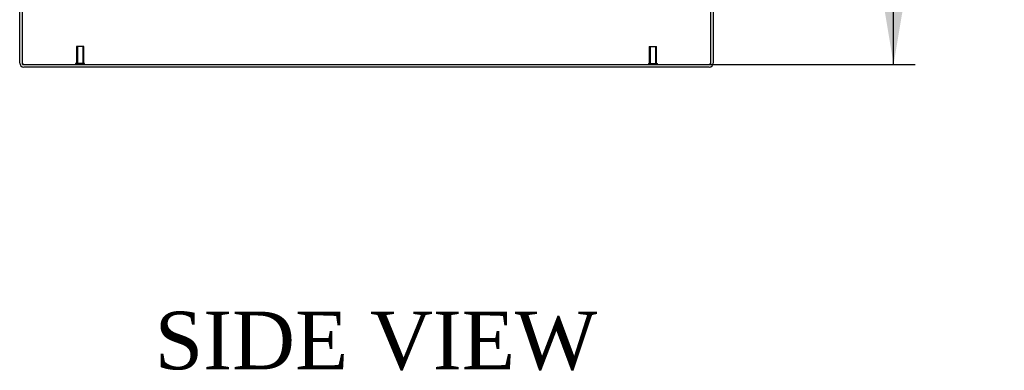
# Model space of a CAD drawing. Header units: inches. Extents: x 1 to 299, y -2 to 199.
# Tile 6 of 21: x 146 to 180, y 55 to 67. Entities that reach past the tile are written whole.
import ezdxf
from ezdxf.enums import TextEntityAlignment as Align
from ezdxf.lldxf.tags import DXFTag

# ---------------------------------------------------------------- set-up
doc = ezdxf.new("R2010")
doc.units = ezdxf.units.IN
doc.header["$MEASUREMENT"] = 0
for name, color, linetype in [('COM71197-1', 7, 'Continuous'), ('COM71198-2', 7, 'Continuous'), ('Default', 7, 'Continuous'), ('STD26258', 7, 'Continuous')]:
    doc.layers.add(name, color=color, linetype=linetype)
doc.styles.add('SEACAD_Times_New_Roman', font='times.ttf')
tags = doc.linetypes.add('HIDDEN2', pattern=[0.1875, 0.125, -0.0625]).pattern_tags.tags
tags[6:7] = [DXFTag(74, 4), DXFTag(75, 0), DXFTag(340, '0'), DXFTag(46, 0.0), DXFTag(50, 0.0), DXFTag(44, 0.0), DXFTag(45, 0.0)]
tags[4:5] = [DXFTag(74, 4), DXFTag(75, 0), DXFTag(340, '0'), DXFTag(46, 0.0), DXFTag(50, 0.0), DXFTag(44, 0.0), DXFTag(45, 0.0)]
doc.dimstyles.new('HAMMOND_(STH_-_300x200)', dxfattribs={"dimtxt": 1.5, "dimasz": 1.875, "dimexe": 0.75, "dimexo": 0.75, "dimgap": 0.375, "dimtad": 0, "dimtih": 1, "dimtoh": 1, "dimzin": 0, "dimdsep": 46, "dimtxsty": 'SEACAD_Times_New_Roman', "dimblk1": '_SE_FILLED', "dimblk2": '_SE_FILLED', "dimsah": 1, "dimcen": 0.75, "dimadec": 0, "dimazin": 0, "dimtfac": 0.8, "dimtofl": 0, "dimtmove": 0, "dimatfit": 3, "dimfxl": 1, "dimtolj": 1, "dimtzin": 0, "dimarcsym": 0})

# ---------------------------------------------------------------- blocks, each defined once
blk = doc.blocks.new('SE3')
at = {"layer": 'COM71197-1', "color": 7, "linetype": 'Continuous'}
for p, q in [((145.912, 65.915), (145.912, 73.165)), ((169.782, 73.165), (169.782, 65.915)), ((145.912, 65.915), (169.782, 65.915))]:
    blk.add_line(p, q, dxfattribs=at)
at = {"layer": 'COM71198-2', "color": 7, "linetype": 'Continuous'}
for p, q in [((145.817, 65.963), (145.817, 73.165)), ((169.877, 73.165), (169.877, 65.963)), ((169.734, 65.82), (145.96, 65.82))]:
    blk.add_line(p, q, dxfattribs=at)
for centre, start, end in [((145.96, 65.963), 180, 270), ((169.734, 65.963), 270, 0)]:
    blk.add_arc(centre, 0.143, start, end, dxfattribs=at)
at = {"layer": 'COM71198-2', "color": 7, "linetype": 'HIDDEN2'}
for centre, start, end in [((145.96, 65.963), 180, 270), ((169.734, 65.963), 270, 0)]:
    blk.add_arc(centre, 0.048, start, end, dxfattribs=at)
at = {"layer": 'STD26258', "color": 7, "linetype": 'HIDDEN2'}
for p, q in [((148.037, 66.54), (147.787, 66.54)), ((147.787, 66.54), (147.787, 65.946)), ((147.818, 66.54), (147.818, 65.946)), ((148.007, 66.54), (148.007, 65.946)), ((148.037, 65.946), (148.037, 66.54)), ((167.657, 66.54), (167.907, 66.54)), ((167.657, 66.54), (167.657, 65.946)), ((167.688, 66.54), (167.688, 65.946)), ((167.877, 66.54), (167.877, 65.946)), ((167.907, 65.946), (167.907, 66.54)), ((148.068, 65.946), (147.756, 65.946)), ((147.756, 65.946), (147.756, 65.915)), ((148.068, 65.915), (148.068, 65.946)), ((167.626, 65.946), (167.938, 65.946)), ((167.626, 65.946), (167.626, 65.915)), ((167.938, 65.915), (167.938, 65.946))]:
    blk.add_line(p, q, dxfattribs=at)
blk = doc.blocks.new('DMBLK4352')
at = {"layer": 'Default', "linetype": 'Continuous'}
for points in [[(176.447, 72.847), (176.134, 74.722), (175.822, 72.847)], [(176.447, 67.79), (175.822, 67.79), (176.134, 65.915)]]:
    blk.add_hatch(color=7, dxfattribs=at).paths.add_polyline_path(points)
at = {"layer": 'Default', "color": 7, "linetype": 'Continuous'}
for p, q in [((158.847, 74.722), (176.884, 74.722)), ((176.134, 71.593), (176.134, 74.722)), ((176.134, 65.915), (176.134, 69.568)), ((158.597, 65.915), (176.884, 65.915))]:
    blk.add_line(p, q, dxfattribs=at)
at = {"layer": 'Default', "color": 7, "linetype": 'Continuous', "style": 'SEACAD_Times_New_Roman'}
for s, p in [('8.81', (172.322, 71.068)), ('I/S', (177.353, 71.068))]:
    blk.add_text(s, height=1.5, dxfattribs=at).set_placement(p, align=Align.TOP_LEFT)
blk = doc.blocks.new('_SE_FILLED')
at = {"color": 0}
blk.add_line((0, 0), (-1, 0), dxfattribs=at)
blk.add_solid([(0, 0), (-1, -0.1665), (-1, 0.1665), (0, 0)], dxfattribs=at)

msp = doc.modelspace()

# ---------------------------------------------------------------- block references
at = {"layer": 'Default'}
msp.add_blockref('SE3', (0, 0), dxfattribs=at)

# ---------------------------------------------------------------- texts
at = {"layer": 'Default', "color": 7, "linetype": 'Continuous', "style": 'SEACAD_Times_New_Roman'}
msp.add_text('SIDE VIEW', height=2, dxfattribs=at).set_placement((150.501, 57.34), align=Align.TOP_LEFT)

# ---------------------------------------------------------------- dimensions: what is measured, and where the dimension line sits
at = {"layer": 'Default', "color": 7, "linetype": 'Continuous'}
dim = msp.add_linear_dim(base=(176.134, 74.722), p1=(157.847, 65.915), p2=(158.097, 74.722), angle=90, text='\\A1;<> I/S', dimstyle='HAMMOND_(STH_-_300x200)', dxfattribs=at)
dim.commit()
dim.dimension.update_dxf_attribs({"geometry": 'DMBLK4352', "text_midpoint": (176.134, 70.318), "dimtype": 160})

doc.saveas('drawing.dxf')
